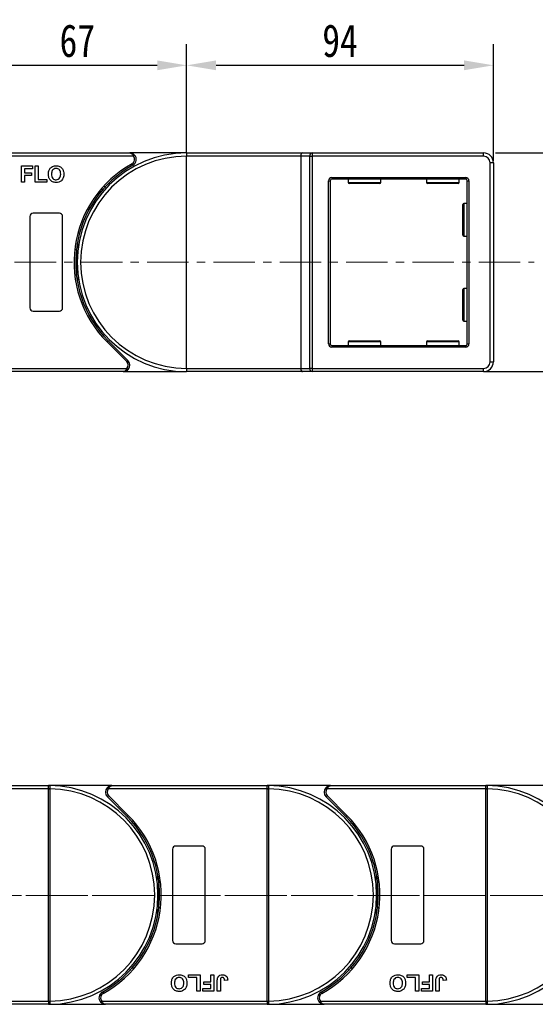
# Model space of a CAD drawing. Header units: millimetres. Extents: x 4016 to 5477, y 50 to 1083.
# Tile 18 of 42: x 4686 to 4844, y 469 to 771. Entities that reach past the tile are written whole.
import ezdxf

# ---------------------------------------------------------------- set-up
doc = ezdxf.new("R2010")
doc.units = ezdxf.units.MM
doc.linetypes.add('CENTERX2', pattern=[20.32, 12.7, -2.54, 2.54, -2.54])
doc.styles.get("Standard").update_dxf_attribs({"font": '仿宋_GB2312.ttf', "width": 0.8})
doc.dimstyles.new('副本 ISO-45.1', dxfattribs={"dimtxt": 10, "dimasz": 9, "dimexe": 6.5, "dimexo": 0.625, "dimgap": 2.5, "dimtad": 1, "dimdsep": 46, "dimtxsty": 'Standard', "dimcen": 2.5, "dimadec": 0, "dimazin": 0, "dimtfac": 1, "dimtmove": 0, "dimatfit": 3, "dimfxl": 0, "dimarcsym": 0})

# ---------------------------------------------------------------- blocks, each defined once
blk = doc.blocks.new('*D1777')
at = {"color": 0, "lineweight": -2}
for p, q in [((4831.58, 730.12), (4957.29, 730.12)), ((4950.79, 672.12), (4950.79, 721.12)), ((4828.58, 663.12), (4957.29, 663.12))]:
    blk.add_line(p, q, dxfattribs=at)
at = {"color": 0, "lineweight": 9}
for points in [[(4949.29, 721.12), (4952.29, 721.12), (4950.79, 730.12)], [(4949.29, 672.12), (4952.29, 672.12), (4950.79, 663.12)]]:
    blk.add_solid(points, dxfattribs=at)
at = {"layer": 'Defpoints', "color": 0, "lineweight": 9}
for p in [(4830.96, 730.12), (4950.79, 730.12), (4827.96, 663.12)]:
    blk.add_point(p, dxfattribs=at)
at = {"color": 0, "lineweight": 9, "insert": (4943.29, 696.62), "char_height": 10, "attachment_point": 5, "rotation": 90}
blk.add_mtext('67', dxfattribs=at)
blk = doc.blocks.new('*D1781')
at = {"color": 0, "lineweight": -2}
for p, q in [((4736.96, 730.24), (4736.96, 763.46)), ((4830.96, 727.74), (4830.96, 763.46)), ((4745.96, 756.96), (4821.96, 756.96))]:
    blk.add_line(p, q, dxfattribs=at)
at = {"color": 0, "lineweight": 9}
for points in [[(4745.96, 758.46), (4745.96, 755.46), (4736.96, 756.96)], [(4821.96, 758.46), (4821.96, 755.46), (4830.96, 756.96)]]:
    blk.add_solid(points, dxfattribs=at)
at = {"layer": 'Defpoints', "color": 0, "lineweight": 9}
for p in [(4830.96, 756.96), (4736.96, 729.62), (4830.96, 727.12)]:
    blk.add_point(p, dxfattribs=at)
at = {"color": 0, "lineweight": 9, "insert": (4783.96, 764.46), "char_height": 10, "attachment_point": 5}
blk.add_mtext('94', dxfattribs=at)
blk = doc.blocks.new('*D1782')
at = {"color": 0, "lineweight": -2}
for p, q in [((4669.96, 729.89), (4669.96, 763.46)), ((4736.96, 730.24), (4736.96, 763.46)), ((4678.96, 756.96), (4727.96, 756.96))]:
    blk.add_line(p, q, dxfattribs=at)
at = {"color": 0, "lineweight": 9}
for points in [[(4678.96, 758.46), (4678.96, 755.46), (4669.96, 756.96)], [(4727.96, 758.46), (4727.96, 755.46), (4736.96, 756.96)]]:
    blk.add_solid(points, dxfattribs=at)
at = {"layer": 'Defpoints', "color": 0, "lineweight": 9}
for p in [(4736.96, 756.96), (4669.96, 729.26), (4736.96, 729.62)]:
    blk.add_point(p, dxfattribs=at)
at = {"color": 0, "lineweight": 9, "insert": (4703.46, 764.46), "char_height": 10, "attachment_point": 5}
blk.add_mtext('67', dxfattribs=at)

msp = doc.modelspace()

# ---------------------------------------------------------------- linework, layer by layer
at = {"color": 7, "linetype": 'Continuous', "lineweight": 25}
for p, q in [((4669.956, 730.117), (4719.527, 730.117)), ((4736.956, 730.117), (4719.527, 730.117)), ((4736.956, 730.117), (4736.956, 729.117)), ((4736.956, 730.117), (4772.415, 730.117)), ((4772.415, 730.117), (4775.415, 730.117)), ((4775.415, 730.117), (4775.415, 729.117)), ((4775.415, 730.117), (4827.956, 730.117)), ((4827.956, 729.117), (4827.956, 730.117)), ((4720.645, 729.117), (4669.956, 729.117)), ((4736.956, 664.117), (4736.956, 729.117)), ((4771.956, 729.117), (4736.956, 729.117)), ((4771.956, 729.117), (4771.956, 664.117)), ((4774.656, 729.117), (4771.956, 729.117)), ((4774.656, 664.117), (4774.656, 729.117)), ((4774.656, 729.117), (4775.415, 729.117)), ((4827.956, 729.117), (4775.415, 729.117)), ((4775.415, 729.117), (4775.415, 664.117)), ((4829.956, 666.117), (4829.956, 727.117)), ((4830.956, 727.117), (4829.956, 727.117)), ((4830.956, 727.117), (4830.956, 666.117)), ((4686.314, 721.117), (4686.314, 726.117)), ((4686.314, 726.117), (4689.712, 726.117)), ((4689.712, 725.284), (4687.276, 725.284)), ((4687.276, 725.284), (4687.276, 724.066)), ((4687.276, 724.066), (4689.391, 724.066)), ((4689.391, 724.066), (4689.391, 723.232)), ((4689.712, 726.117), (4689.712, 725.284)), ((4690.545, 721.117), (4690.545, 726.117)), ((4690.545, 726.117), (4691.507, 726.117)), ((4691.507, 726.117), (4691.507, 721.95)), ((4687.276, 721.117), (4686.314, 721.117)), ((4687.276, 723.232), (4687.276, 721.117)), ((4689.391, 723.232), (4687.276, 723.232)), ((4694.071, 721.117), (4690.545, 721.117)), ((4691.507, 721.95), (4694.071, 721.95)), ((4694.071, 721.95), (4694.071, 721.117)), ((4780.456, 671.617), (4780.456, 721.617)), ((4780.456, 721.617), (4780.956, 721.617)), ((4780.956, 721.617), (4780.956, 671.617)), ((4781.456, 722.617), (4781.456, 722.117)), ((4781.456, 722.617), (4822.456, 722.617)), ((4822.456, 722.117), (4781.456, 722.117)), ((4786.456, 722.117), (4786.456, 721.017)), ((4796.456, 721.017), (4796.456, 722.117)), ((4810.456, 722.117), (4810.456, 721.017)), ((4820.456, 721.017), (4820.456, 722.117)), ((4822.456, 722.617), (4822.456, 722.117)), ((4822.956, 721.617), (4823.456, 721.617)), ((4822.956, 671.617), (4822.956, 721.617)), ((4823.456, 721.617), (4823.456, 671.617)), ((4711.502, 718.937), (4711.096, 718.91)), ((4796.156, 720.717), (4786.756, 720.717)), ((4820.156, 720.717), (4810.756, 720.717)), ((4821.556, 709.617), (4821.556, 714.317)), ((4822.956, 714.617), (4821.856, 714.617)), ((4688.956, 710.617), (4688.956, 682.617)), ((4697.956, 711.617), (4689.956, 711.617)), ((4698.956, 682.617), (4698.956, 710.617)), ((4821.556, 704.917), (4821.556, 709.617)), ((4821.856, 704.617), (4822.956, 704.617)), ((4821.556, 683.617), (4821.556, 688.317)), ((4822.956, 688.617), (4821.856, 688.617)), ((4821.556, 678.917), (4821.556, 683.617)), ((4689.956, 681.617), (4697.956, 681.617)), ((4821.856, 678.617), (4822.956, 678.617)), ((4718.604, 666.178), (4712.56, 672.222)), ((4712.914, 672.575), (4718.958, 666.531)), ((4780.456, 671.617), (4780.956, 671.617)), ((4781.456, 671.117), (4781.456, 670.617)), ((4781.456, 671.117), (4822.456, 671.117)), ((4822.456, 670.617), (4781.456, 670.617)), ((4786.456, 672.217), (4786.456, 671.117)), ((4786.756, 672.517), (4796.156, 672.517)), ((4796.456, 671.117), (4796.456, 672.217)), ((4810.456, 672.217), (4810.456, 671.117)), ((4810.756, 672.517), (4820.156, 672.517)), ((4820.456, 671.117), (4820.456, 672.217)), ((4822.456, 671.117), (4822.456, 670.617)), ((4822.956, 671.617), (4823.456, 671.617)), ((4669.956, 664.117), (4718.662, 664.117)), ((4736.956, 664.117), (4736.956, 663.117)), ((4736.956, 664.117), (4771.956, 664.117)), ((4771.956, 664.117), (4774.656, 664.117)), ((4775.415, 664.117), (4774.656, 664.117)), ((4775.415, 664.117), (4775.415, 663.117)), ((4775.415, 664.117), (4827.956, 664.117)), ((4827.956, 663.117), (4827.956, 664.117)), ((4829.956, 666.117), (4830.956, 666.117)), ((4717.544, 663.117), (4669.956, 663.117)), ((4717.544, 663.117), (4736.956, 663.117)), ((4772.415, 663.117), (4736.956, 663.117)), ((4775.415, 663.117), (4772.415, 663.117)), ((4827.956, 663.117), (4775.415, 663.117)), ((4694.668, 535.282), (4645.962, 535.282)), ((4647.08, 536.282), (4694.668, 536.282)), ((4694.668, 536.162), (4694.668, 536.282)), ((4714.08, 536.282), (4694.668, 536.282)), ((4694.668, 535.282), (4694.668, 536.162)), ((4694.668, 535.28), (4694.668, 535.282)), ((4694.668, 535.28), (4695.018, 535.28)), ((4694.668, 470.284), (4694.668, 535.28)), ((4695.018, 535.283), (4695.018, 535.28)), ((4695.018, 535.28), (4695.018, 470.284)), ((4761.668, 535.282), (4712.962, 535.282)), ((4714.08, 536.282), (4761.668, 536.282)), ((4781.08, 536.282), (4761.668, 536.282)), ((4761.668, 536.162), (4761.668, 536.282)), ((4761.668, 535.282), (4761.668, 536.162)), ((4761.668, 535.28), (4761.668, 535.282)), ((4761.668, 535.28), (4762.018, 535.28)), ((4761.668, 470.284), (4761.668, 535.28)), ((4762.018, 535.283), (4762.018, 535.28)), ((4762.018, 535.28), (4762.018, 470.284)), ((4828.668, 535.282), (4779.962, 535.282)), ((4781.08, 536.282), (4828.668, 536.282)), ((4828.668, 536.162), (4828.668, 536.282)), ((4848.08, 536.282), (4828.668, 536.282)), ((4828.668, 535.282), (4828.668, 536.162)), ((4828.668, 535.28), (4828.668, 535.282)), ((4828.668, 535.28), (4829.018, 535.28)), ((4828.668, 470.284), (4828.668, 535.28)), ((4829.018, 535.283), (4829.018, 535.28)), ((4829.018, 535.28), (4829.018, 470.284)), ((4718.71, 526.824), (4712.666, 532.868)), ((4713.019, 533.221), (4719.063, 527.177)), ((4785.71, 526.824), (4779.666, 532.868)), ((4780.019, 533.221), (4786.063, 527.177)), ((4732.668, 516.782), (4732.668, 488.782)), ((4741.668, 517.782), (4733.668, 517.782)), ((4742.668, 488.782), (4742.668, 516.782)), ((4799.668, 516.782), (4799.668, 488.782)), ((4808.668, 517.782), (4800.668, 517.782)), ((4809.668, 488.782), (4809.668, 516.782)), ((4733.668, 487.782), (4741.668, 487.782)), ((4800.668, 487.782), (4808.668, 487.782)), ((4720.121, 480.462), (4720.527, 480.489)), ((4787.121, 480.462), (4787.527, 480.489)), ((4737.553, 478.282), (4741.078, 478.282)), ((4737.553, 477.449), (4737.553, 478.282)), ((4740.117, 477.449), (4737.553, 477.449)), ((4740.117, 473.282), (4740.117, 477.449)), ((4741.078, 478.282), (4741.078, 473.282)), ((4744.348, 476.167), (4744.348, 478.282)), ((4744.348, 478.282), (4745.309, 478.282)), ((4745.309, 478.282), (4745.309, 473.282)), ((4749.54, 476.68), (4748.578, 476.615)), ((4804.553, 477.449), (4804.553, 478.282)), ((4804.553, 478.282), (4808.078, 478.282)), ((4807.117, 477.449), (4804.553, 477.449)), ((4807.117, 473.282), (4807.117, 477.449)), ((4808.078, 478.282), (4808.078, 473.282)), ((4811.348, 476.167), (4811.348, 478.282)), ((4811.348, 478.282), (4812.309, 478.282)), ((4812.309, 478.282), (4812.309, 473.282)), ((4816.54, 476.68), (4815.578, 476.615)), ((4741.912, 474.115), (4744.348, 474.115)), ((4741.912, 473.282), (4741.912, 474.115)), ((4742.232, 475.333), (4742.232, 476.167)), ((4742.232, 476.167), (4744.348, 476.167)), ((4744.348, 475.333), (4742.232, 475.333)), ((4744.348, 474.115), (4744.348, 475.333)), ((4746.335, 473.282), (4746.335, 476.434)), ((4747.296, 476.518), (4747.296, 473.282)), ((4808.912, 473.282), (4808.912, 474.115)), ((4808.912, 474.115), (4811.348, 474.115)), ((4809.232, 475.333), (4809.232, 476.167)), ((4809.232, 476.167), (4811.348, 476.167)), ((4811.348, 475.333), (4809.232, 475.333)), ((4811.348, 474.115), (4811.348, 475.333)), ((4813.335, 473.282), (4813.335, 476.434)), ((4814.296, 476.518), (4814.296, 473.282)), ((4741.078, 473.282), (4740.117, 473.282)), ((4745.309, 473.282), (4741.912, 473.282)), ((4747.296, 473.282), (4746.335, 473.282)), ((4808.078, 473.282), (4807.117, 473.282)), ((4812.309, 473.282), (4808.912, 473.282)), ((4814.296, 473.282), (4813.335, 473.282)), ((4643.979, 470.282), (4694.668, 470.282)), ((4694.668, 469.282), (4645.097, 469.282)), ((4694.668, 470.282), (4694.668, 470.284)), ((4694.668, 470.284), (4695.018, 470.284)), ((4694.668, 470.282), (4694.668, 469.402)), ((4694.668, 469.402), (4694.668, 469.282)), ((4694.668, 469.282), (4712.097, 469.282)), ((4695.018, 470.284), (4695.018, 470.281)), ((4710.979, 470.282), (4761.668, 470.282)), ((4761.668, 469.282), (4712.097, 469.282)), ((4761.668, 470.282), (4761.668, 470.284)), ((4761.668, 470.284), (4762.018, 470.284)), ((4761.668, 470.282), (4761.668, 469.402)), ((4761.668, 469.402), (4761.668, 469.282)), ((4761.668, 469.282), (4779.097, 469.282)), ((4762.018, 470.284), (4762.018, 470.281)), ((4777.979, 470.282), (4828.668, 470.282)), ((4828.668, 469.282), (4779.097, 469.282)), ((4828.668, 470.282), (4828.668, 470.284)), ((4828.668, 470.284), (4829.018, 470.284)), ((4828.668, 470.282), (4828.668, 469.402)), ((4828.668, 469.402), (4828.668, 469.282)), ((4828.668, 469.282), (4846.097, 469.282)), ((4829.018, 470.284), (4829.018, 470.281))]:
    msp.add_line(p, q, dxfattribs=at)
at = {"color": 8, "linetype": 'Continuous', "lineweight": 25}
for p, q in [((4786.456, 721.017), (4796.456, 721.017)), ((4810.456, 721.017), (4820.456, 721.017)), ((4821.856, 714.617), (4821.856, 709.617)), ((4821.856, 709.617), (4821.856, 704.617)), ((4821.856, 688.617), (4821.856, 683.617)), ((4821.856, 683.617), (4821.856, 678.617)), ((4796.456, 672.217), (4786.456, 672.217)), ((4820.456, 672.217), (4810.456, 672.217))]:
    msp.add_line(p, q, dxfattribs=at)
at = {"color": 1, "linetype": 'CENTERX2', "lineweight": 13}
for p, q in [((4602.956, 696.617), (4843.484, 696.617)), ((4627.986, 502.636), (4975.961, 502.636)), ((5335.377, 502.636), (4629.565, 502.636))]:
    msp.add_line(p, q, dxfattribs=at)
at = {"color": 7, "linetype": 'Continuous', "lineweight": 25, "flags": 128}
for points in [[(4721.018, 729.45), (4721.011, 729.444), (4720.989, 729.425), (4720.955, 729.394), (4720.909, 729.353), (4720.852, 729.302), (4720.788, 729.245), (4720.718, 729.182), (4720.645, 729.117)], [(4720.495, 726.367), (4720.491, 726.375), (4720.477, 726.4), (4720.455, 726.441), (4720.424, 726.495), (4720.388, 726.562), (4720.346, 726.637), (4720.3, 726.719), (4720.253, 726.805)], [(4703.456, 702.427), (4703.674, 700.984), (4703.707, 700.717)], [(4703.707, 692.517), (4703.674, 692.251), (4703.456, 690.808)], [(4712.914, 672.575), (4712.907, 672.569), (4712.887, 672.549), (4712.854, 672.516), (4712.81, 672.472), (4712.757, 672.418), (4712.696, 672.357), (4712.629, 672.291), (4712.56, 672.222)], [(4718.604, 666.178), (4718.673, 666.247), (4718.74, 666.313), (4718.801, 666.374), (4718.854, 666.428), (4718.898, 666.472), (4718.931, 666.504), (4718.951, 666.524), (4718.958, 666.531)], [(4718.662, 664.117), (4718.735, 664.052), (4718.804, 663.99), (4718.869, 663.932), (4718.925, 663.881), (4718.972, 663.84), (4719.006, 663.809), (4719.027, 663.79), (4719.035, 663.784)], [(4712.962, 535.282), (4712.889, 535.347), (4712.819, 535.41), (4712.755, 535.467), (4712.698, 535.518), (4712.652, 535.559), (4712.617, 535.59), (4712.596, 535.609), (4712.589, 535.615)], [(4779.962, 535.282), (4779.889, 535.347), (4779.819, 535.41), (4779.755, 535.467), (4779.698, 535.518), (4779.652, 535.559), (4779.617, 535.59), (4779.596, 535.609), (4779.589, 535.615)], [(4713.019, 533.221), (4712.95, 533.152), (4712.884, 533.086), (4712.823, 533.025), (4712.769, 532.971), (4712.725, 532.927), (4712.693, 532.895), (4712.672, 532.875), (4712.666, 532.868)], [(4780.019, 533.221), (4779.95, 533.152), (4779.884, 533.086), (4779.823, 533.025), (4779.769, 532.971), (4779.725, 532.927), (4779.692, 532.895), (4779.672, 532.875), (4779.666, 532.868)], [(4718.71, 526.824), (4718.717, 526.831), (4718.737, 526.851), (4718.769, 526.883), (4718.813, 526.927), (4718.867, 526.981), (4718.928, 527.042), (4718.994, 527.108), (4719.063, 527.177)], [(4785.71, 526.824), (4785.717, 526.831), (4785.737, 526.851), (4785.769, 526.883), (4785.813, 526.927), (4785.867, 526.981), (4785.928, 527.042), (4785.994, 527.108), (4786.063, 527.177)], [(4727.916, 506.882), (4727.95, 507.149), (4728.168, 508.592)], [(4794.916, 506.882), (4794.95, 507.149), (4795.168, 508.592)], [(4728.168, 496.973), (4727.95, 498.416), (4727.916, 498.682)], [(4795.168, 496.973), (4794.95, 498.416), (4794.916, 498.682)], [(4711.128, 473.032), (4711.133, 473.024), (4711.147, 472.999), (4711.169, 472.958), (4711.199, 472.904), (4711.236, 472.838), (4711.278, 472.762), (4711.323, 472.68), (4711.37, 472.595)], [(4778.128, 473.032), (4778.133, 473.024), (4778.147, 472.999), (4778.169, 472.958), (4778.199, 472.904), (4778.236, 472.838), (4778.278, 472.762), (4778.323, 472.68), (4778.37, 472.595)], [(4710.606, 469.949), (4710.613, 469.955), (4710.634, 469.974), (4710.669, 470.005), (4710.715, 470.046), (4710.771, 470.097), (4710.836, 470.155), (4710.906, 470.217), (4710.979, 470.282)], [(4777.606, 469.949), (4777.613, 469.955), (4777.634, 469.974), (4777.669, 470.005), (4777.715, 470.046), (4777.771, 470.097), (4777.836, 470.155), (4777.906, 470.217), (4777.979, 470.282)]]:
    msp.add_lwpolyline(points, dxfattribs=at)
at = {"color": 7, "linetype": 'Continuous', "lineweight": 25}
for centre, radius, start, end in [((4736.956, 696.617), 33.5, 90, 270), ((4775.555, 729.223), 0.905, 98.86503, 186.71961), ((4827.956, 727.117), 3, 0, 90), ((4736.956, 696.617), 32.5, 90, 270), ((4719.527, 728.117), 1.5, 298.95502, 41.81031), ((4719.527, 728.117), 2, 298.95502, 41.81031), ((4827.956, 727.117), 2, 0, 90), ((4736.956, 696.617), 34.5, 118.95502, 225), ((4736.956, 696.617), 34, 118.95502, 225), ((4781.456, 721.617), 1, 90, 180), ((4781.456, 721.617), 0.5, 90, 180), ((4786.756, 721.017), 0.3, 180, 270), ((4796.156, 721.017), 0.3, 270, 0), ((4810.756, 721.017), 0.3, 180, 270), ((4820.156, 721.017), 0.3, 270, 0), ((4822.456, 721.617), 1, 0, 90), ((4822.456, 721.617), 0.5, 0, 90), ((4821.856, 714.317), 0.3, 90, 180), ((4689.956, 710.617), 1, 90, 180), ((4697.956, 710.617), 1, 0, 90), ((4821.856, 704.917), 0.3, 180, 270), ((4669.956, 696.617), 33.5, 352.96973, 7.03027), ((4821.856, 688.317), 0.3, 90, 180), ((4689.956, 682.617), 1, 180, 270), ((4697.956, 682.617), 1, 270, 0), ((4821.856, 678.917), 0.3, 180, 270), ((4781.456, 671.617), 1, 180, 270), ((4781.456, 671.617), 0.5, 180, 270), ((4786.756, 672.217), 0.3, 90, 180), ((4796.156, 672.217), 0.3, 0, 90), ((4810.756, 672.217), 0.3, 90, 180), ((4820.156, 672.217), 0.3, 0, 90), ((4822.456, 671.617), 1, 270, 0), ((4822.456, 671.617), 0.5, 270, 0), ((4717.544, 665.117), 1.5, 318.18969, 45), ((4717.544, 665.117), 2, 318.18969, 45), ((4775.555, 664.011), 0.905, 173.28051, 261.13476), ((4827.956, 666.117), 2, 270, 0), ((4827.956, 666.117), 3, 270, 0), ((4694.905, 535.986), 0.295, 90.53291, 143.36526), ((4694.929, 505.5), 29.784, 89.82921, 90.50254), ((4694.668, 502.782), 33.5, 270.40019, 89.59981), ((4694.668, 502.782), 32.5, 270.61704, 89.38296), ((4714.08, 534.282), 2, 138.18969, 225), ((4714.08, 534.282), 1.5, 138.18969, 225), ((4761.905, 535.986), 0.295, 90.53367, 143.3645), ((4761.929, 505.499), 29.784, 89.82921, 90.50253), ((4761.668, 502.782), 33.5, 270.40019, 89.59981), ((4761.668, 502.782), 32.5, 270.61704, 89.38296), ((4781.08, 534.282), 2, 138.18969, 225), ((4781.08, 534.282), 1.5, 138.18969, 225), ((4828.905, 535.986), 0.295, 90.53248, 143.36274), ((4828.929, 505.497), 29.786, 89.82922, 90.50251), ((4828.668, 502.782), 33.5, 270.40019, 89.59981), ((4828.668, 502.782), 32.5, 270.61704, 89.38296), ((4694.668, 502.782), 34, 298.95502, 45), ((4694.668, 502.782), 34.5, 298.95502, 45), ((4761.668, 502.782), 34, 298.95502, 45), ((4761.668, 502.782), 34.5, 298.95502, 45), ((4733.668, 516.782), 1, 90, 180), ((4741.668, 516.782), 1, 0, 90), ((4800.668, 516.782), 1, 90, 180), ((4808.668, 516.782), 1, 0, 90), ((4761.668, 502.782), 33.5, 172.96973, 187.03027), ((4828.668, 502.782), 33.5, 172.96973, 187.03027), ((4733.668, 488.782), 1, 180, 270), ((4741.668, 488.782), 1, 270, 0), ((4800.668, 488.782), 1, 180, 270), ((4808.668, 488.782), 1, 270, 0), ((4712.097, 471.282), 2, 118.95502, 221.81031), ((4712.097, 471.282), 1.5, 118.95502, 221.81031), ((4779.097, 471.282), 2, 118.95502, 221.81031), ((4779.097, 471.282), 1.5, 118.95502, 221.81031), ((4694.93, 500.412), 30.131, 269.50135, 270.16691), ((4694.905, 469.578), 0.295, 216.64275, 269.45909), ((4761.93, 500.413), 30.132, 269.50135, 270.16691), ((4761.905, 469.578), 0.295, 216.64351, 269.45833), ((4828.93, 500.414), 30.133, 269.50137, 270.16689), ((4828.905, 469.578), 0.295, 216.64527, 269.45951)]:
    msp.add_arc(centre, radius, start, end, dxfattribs=at)
for centre, start_param, end_param in [((4772.415, 729.117), 0, 1.5707963), ((4772.415, 664.117), 1.5707963, 3.1415927)]:
    msp.add_ellipse(centre, major_axis=(0, 1), ratio=0.4599349, start_param=start_param, end_param=end_param, dxfattribs=at)
for points, knots in [([(4719.527, 730.117), (4719.529, 730.117), (4719.531, 730.117), (4719.537, 730.117), (4719.545, 730.117), (4719.56, 730.116), (4719.582, 730.115), (4719.609, 730.113), (4719.654, 730.107), (4719.733, 730.091), (4719.899, 730.034), (4720.054, 729.934), (4720.261, 729.745), (4720.452, 729.51), (4720.587, 729.236), (4720.645, 729.117)], [0, 0, 0, 0, 0.0040804, 0.0053122, 0.0138339, 0.0235017, 0.0399459, 0.0679582, 0.0859116, 0.1471875, 0.2568386, 0.4847193, 0.5266997, 0.7953696, 1, 1, 1, 1]), ([(4719.527, 730.117), (4719.53, 730.117), (4719.541, 730.117), (4719.579, 730.117), (4719.624, 730.115), (4719.882, 730.098), (4720.278, 730.002), (4720.732, 729.739), (4720.939, 729.53), (4721.018, 729.45)], [0, 0, 0, 0, 0.0050901, 0.0203671, 0.0708098, 0.089087, 0.5003099, 0.8092244, 1, 1, 1, 1]), ([(4694.584, 723.587), (4694.591, 723.831), (4694.603, 724.266), (4694.745, 724.677), (4694.807, 724.858)], [0, 0, 0, 0, 0.5601711, 1, 1, 1, 1]), ([(4694.807, 724.858), (4694.955, 725.124), (4695.219, 725.599), (4695.688, 725.867), (4695.895, 725.985)], [0, 0, 0, 0, 0.5599558, 1, 1, 1, 1]), ([(4696.961, 725.348), (4696.723, 725.32), (4696.248, 725.266), (4695.613, 724.616), (4695.571, 723.998), (4695.545, 723.62)], [0, 0, 0, 0, 0.2802769, 0.5598771, 1, 1, 1, 1]), ([(4695.895, 725.985), (4696.086, 726.05), (4696.429, 726.166), (4696.79, 726.177), (4696.948, 726.181)], [0, 0, 0, 0, 0.5595652, 1, 1, 1, 1]), ([(4696.948, 726.181), (4697.321, 726.146), (4698.065, 726.075), (4698.892, 725.368), (4699.28, 724.483), (4699.312, 723.901), (4699.327, 723.61)], [0, 0, 0, 0, 0.2798306, 0.5586697, 0.7790054, 1, 1, 1, 1]), ([(4698.366, 723.634), (4698.356, 723.869), (4698.335, 724.338), (4698.033, 724.945), (4697.516, 725.301), (4697.146, 725.332), (4696.961, 725.348)], [0, 0, 0, 0, 0.28108735, 0.56001213, 0.77969015, 1, 1, 1, 1]), ([(4696.963, 721.053), (4696.593, 721.087), (4695.855, 721.153), (4695.026, 721.845), (4694.632, 722.72), (4694.6, 723.298), (4694.584, 723.587)], [0, 0, 0, 0, 0.2799425, 0.5587041, 0.7790448, 1, 1, 1, 1]), ([(4695.545, 723.62), (4695.557, 723.383), (4695.58, 722.912), (4695.893, 722.309), (4696.403, 721.942), (4696.775, 721.905), (4696.961, 721.886)], [0, 0, 0, 0, 0.2810202, 0.5601171, 0.7799401, 1, 1, 1, 1]), ([(4696.961, 721.886), (4697.198, 721.917), (4697.673, 721.978), (4698.296, 722.639), (4698.339, 723.257), (4698.366, 723.634)], [0, 0, 0, 0, 0.2799911, 0.5597685, 1, 1, 1, 1]), ([(4699.327, 723.61), (4699.303, 723.24), (4699.254, 722.503), (4698.671, 721.607), (4697.832, 721.116), (4697.253, 721.074), (4696.963, 721.053)], [0, 0, 0, 0, 0.2805513, 0.5594882, 0.7794337, 1, 1, 1, 1]), ([(4712.097, 719.47), (4712.039, 719.533), (4711.924, 719.66), (4711.884, 719.815), (4711.864, 719.893)], [0, 0, 0, 0, 0.5004171, 1, 1, 1, 1]), ([(4718.662, 664.117), (4718.604, 663.999), (4718.469, 663.724), (4718.278, 663.489), (4718.07, 663.3), (4717.916, 663.2), (4717.75, 663.143), (4717.67, 663.127), (4717.625, 663.121), (4717.599, 663.119), (4717.576, 663.118), (4717.562, 663.117), (4717.554, 663.117), (4717.548, 663.117), (4717.546, 663.117), (4717.544, 663.117)], [0, 0, 0, 0, 0.2046287, 0.4732993, 0.5152792, 0.7431588, 0.85281, 0.9140871, 0.9320406, 0.9600529, 0.9764958, 0.9861649, 0.9946866, 0.995917, 1, 1, 1, 1]), ([(4717.544, 663.117), (4717.547, 663.117), (4717.558, 663.117), (4717.596, 663.117), (4717.641, 663.119), (4717.899, 663.136), (4718.295, 663.232), (4718.749, 663.495), (4718.956, 663.704), (4719.035, 663.784)], [0, 0, 0, 0, 0.0050921, 0.0203671, 0.0708099, 0.089089, 0.5003133, 0.8092285, 1, 1, 1, 1]), ([(4694.668, 536.282), (4694.669, 536.282), (4694.738, 536.282), (4694.822, 536.282), (4694.89, 536.281), (4694.902, 536.281)], [0, 0, 0, 0, 0.0121202, 0.8256547, 1, 1, 1, 1]), ([(4694.902, 536.281), (4694.914, 536.28), (4694.949, 536.276), (4694.986, 536.226), (4695.011, 536.092), (4695.019, 535.863), (4695.019, 535.579), (4695.018, 535.376), (4695.018, 535.283)], [0, 0, 0, 0, 0.07344611, 0.22448771, 0.4109964, 0.61353743, 0.82374247, 1, 1, 1, 1]), ([(4714.08, 536.282), (4714.077, 536.282), (4714.066, 536.282), (4714.028, 536.282), (4713.983, 536.28), (4713.725, 536.263), (4713.328, 536.167), (4712.875, 535.904), (4712.668, 535.695), (4712.589, 535.615)], [0, 0, 0, 0, 0.0050921, 0.020369, 0.0708117, 0.0890893, 0.5003128, 0.8092256, 1, 1, 1, 1]), ([(4712.962, 535.282), (4713.02, 535.401), (4713.155, 535.675), (4713.346, 535.91), (4713.553, 536.099), (4713.708, 536.199), (4713.874, 536.256), (4713.953, 536.272), (4713.998, 536.278), (4714.025, 536.28), (4714.047, 536.281), (4714.062, 536.282), (4714.07, 536.282), (4714.076, 536.282), (4714.078, 536.282), (4714.08, 536.282)], [0, 0, 0, 0, 0.2046308, 0.47329766, 0.51528126, 0.7431587, 0.85281005, 0.91408749, 0.93204093, 0.96005281, 0.97649587, 0.98616495, 0.99468657, 0.99591705, 1, 1, 1, 1]), ([(4761.668, 536.282), (4761.669, 536.282), (4761.738, 536.282), (4761.822, 536.282), (4761.89, 536.281), (4761.902, 536.281)], [0, 0, 0, 0, 0.0121202, 0.8256547, 1, 1, 1, 1]), ([(4761.902, 536.281), (4761.914, 536.28), (4761.949, 536.276), (4761.986, 536.226), (4762.011, 536.092), (4762.019, 535.863), (4762.019, 535.579), (4762.018, 535.376), (4762.018, 535.283)], [0, 0, 0, 0, 0.0734461, 0.2244881, 0.4109965, 0.6135376, 0.8237425, 1, 1, 1, 1]), ([(4781.08, 536.282), (4781.077, 536.282), (4781.066, 536.282), (4781.028, 536.282), (4780.983, 536.28), (4780.725, 536.263), (4780.328, 536.167), (4779.875, 535.904), (4779.668, 535.695), (4779.589, 535.615)], [0, 0, 0, 0, 0.005094, 0.020371, 0.0708136, 0.0890912, 0.5003146, 0.8092272, 1, 1, 1, 1]), ([(4779.962, 535.282), (4780.02, 535.401), (4780.155, 535.675), (4780.346, 535.91), (4780.553, 536.099), (4780.708, 536.199), (4780.874, 536.256), (4780.953, 536.272), (4780.998, 536.278), (4781.025, 536.28), (4781.047, 536.281), (4781.062, 536.282), (4781.07, 536.282), (4781.076, 536.282), (4781.078, 536.282), (4781.08, 536.282)], [0, 0, 0, 0, 0.2046299, 0.4732977, 0.5152802, 0.7431588, 0.8528101, 0.9140862, 0.9320397, 0.9600515, 0.9764959, 0.9861637, 0.9946853, 0.995917, 1, 1, 1, 1]), ([(4828.668, 536.282), (4828.669, 536.282), (4828.738, 536.282), (4828.822, 536.282), (4828.89, 536.281), (4828.902, 536.281)], [0, 0, 0, 0, 0.01214092, 0.82564939, 1, 1, 1, 1]), ([(4828.902, 536.281), (4828.914, 536.28), (4828.949, 536.276), (4828.986, 536.226), (4829.011, 536.092), (4829.019, 535.863), (4829.019, 535.579), (4829.018, 535.376), (4829.018, 535.283)], [0, 0, 0, 0, 0.0734462, 0.2244875, 0.4109956, 0.6135371, 0.8237423, 1, 1, 1, 1]), ([(4732.296, 475.789), (4732.321, 476.159), (4732.37, 476.896), (4732.953, 477.792), (4733.792, 478.283), (4734.371, 478.325), (4734.661, 478.346)], [0, 0, 0, 0, 0.2805524, 0.5594884, 0.7794349, 1, 1, 1, 1]), ([(4734.663, 477.513), (4734.425, 477.482), (4733.95, 477.421), (4733.327, 476.76), (4733.284, 476.143), (4733.258, 475.765)], [0, 0, 0, 0, 0.27998903, 0.55976608, 1, 1, 1, 1]), ([(4734.661, 478.346), (4735.031, 478.313), (4735.769, 478.246), (4736.598, 477.554), (4736.992, 476.679), (4737.024, 476.101), (4737.04, 475.812)], [0, 0, 0, 0, 0.27994283, 0.55870468, 0.77904365, 1, 1, 1, 1]), ([(4736.078, 475.779), (4736.067, 476.016), (4736.044, 476.487), (4735.73, 477.09), (4735.221, 477.457), (4734.849, 477.494), (4734.663, 477.513)], [0, 0, 0, 0, 0.2810204, 0.5601141, 0.7799383, 1, 1, 1, 1]), ([(4746.335, 476.434), (4746.336, 476.614), (4746.338, 476.935), (4746.412, 477.247), (4746.444, 477.385)], [0, 0, 0, 0, 0.5602931, 1, 1, 1, 1]), ([(4746.444, 477.385), (4746.522, 477.551), (4746.679, 477.884), (4747.231, 478.286), (4747.705, 478.323), (4747.995, 478.346)], [0, 0, 0, 0, 0.2801232, 0.5603573, 1, 1, 1, 1]), ([(4747.933, 477.513), (4747.817, 477.505), (4747.643, 477.493), (4747.451, 477.355), (4747.293, 477.043), (4747.295, 476.751), (4747.296, 476.518)], [0, 0, 0, 0, 0.2493995, 0.3744236, 0.4994586, 1, 1, 1, 1]), ([(4748.448, 477.237), (4748.415, 477.284), (4748.347, 477.377), (4748.171, 477.491), (4748.024, 477.505), (4747.933, 477.513)], [0, 0, 0, 0, 0.2806828, 0.5608533, 1, 1, 1, 1]), ([(4747.995, 478.346), (4748.239, 478.328), (4748.725, 478.292), (4749.281, 477.839), (4749.511, 477.249), (4749.53, 476.87), (4749.54, 476.68)], [0, 0, 0, 0, 0.2802475, 0.5584179, 0.7788268, 1, 1, 1, 1]), ([(4748.578, 476.615), (4748.573, 476.736), (4748.563, 476.951), (4748.483, 477.15), (4748.448, 477.237)], [0, 0, 0, 0, 0.5610277, 1, 1, 1, 1]), ([(4799.296, 475.789), (4799.321, 476.159), (4799.37, 476.896), (4799.953, 477.792), (4800.792, 478.283), (4801.371, 478.325), (4801.661, 478.346)], [0, 0, 0, 0, 0.2805513, 0.5594888, 0.7794315, 1, 1, 1, 1]), ([(4801.663, 477.513), (4801.425, 477.482), (4800.95, 477.421), (4800.327, 476.76), (4800.284, 476.143), (4800.258, 475.765)], [0, 0, 0, 0, 0.2799889, 0.5597657, 1, 1, 1, 1]), ([(4801.661, 478.346), (4802.031, 478.313), (4802.769, 478.246), (4803.598, 477.554), (4803.992, 476.679), (4804.024, 476.101), (4804.04, 475.812)], [0, 0, 0, 0, 0.2799414, 0.5587037, 0.7790431, 1, 1, 1, 1]), ([(4803.078, 475.779), (4803.067, 476.016), (4803.044, 476.487), (4802.73, 477.09), (4802.221, 477.457), (4801.849, 477.494), (4801.663, 477.513)], [0, 0, 0, 0, 0.2810215, 0.5601159, 0.7799406, 1, 1, 1, 1]), ([(4813.335, 476.434), (4813.336, 476.614), (4813.338, 476.935), (4813.412, 477.247), (4813.444, 477.385)], [0, 0, 0, 0, 0.56029497, 1, 1, 1, 1]), ([(4813.444, 477.385), (4813.522, 477.551), (4813.679, 477.884), (4814.231, 478.286), (4814.705, 478.323), (4814.995, 478.346)], [0, 0, 0, 0, 0.28012336, 0.56035263, 1, 1, 1, 1]), ([(4814.933, 477.513), (4814.817, 477.505), (4814.643, 477.493), (4814.451, 477.355), (4814.293, 477.043), (4814.295, 476.751), (4814.296, 476.518)], [0, 0, 0, 0, 0.24939104, 0.3744206, 0.49945412, 1, 1, 1, 1]), ([(4815.448, 477.237), (4815.415, 477.284), (4815.347, 477.377), (4815.171, 477.491), (4815.024, 477.505), (4814.933, 477.513)], [0, 0, 0, 0, 0.2806739, 0.5608432, 1, 1, 1, 1]), ([(4814.995, 478.346), (4815.239, 478.328), (4815.725, 478.292), (4816.281, 477.839), (4816.511, 477.249), (4816.53, 476.87), (4816.54, 476.68)], [0, 0, 0, 0, 0.2802455, 0.5584189, 0.7788262, 1, 1, 1, 1]), ([(4815.578, 476.615), (4815.573, 476.736), (4815.563, 476.951), (4815.483, 477.15), (4815.448, 477.237)], [0, 0, 0, 0, 0.5610234, 1, 1, 1, 1]), ([(4734.675, 473.218), (4734.303, 473.253), (4733.559, 473.324), (4732.731, 474.031), (4732.343, 474.916), (4732.312, 475.498), (4732.296, 475.789)], [0, 0, 0, 0, 0.2798304, 0.5586689, 0.7790059, 1, 1, 1, 1]), ([(4733.258, 475.765), (4733.268, 475.53), (4733.288, 475.061), (4733.591, 474.454), (4734.108, 474.098), (4734.478, 474.067), (4734.663, 474.051)], [0, 0, 0, 0, 0.2810837, 0.5600125, 0.7796915, 1, 1, 1, 1]), ([(4734.663, 474.051), (4734.901, 474.079), (4735.376, 474.134), (4736.011, 474.783), (4736.053, 475.401), (4736.078, 475.779)], [0, 0, 0, 0, 0.2802806, 0.559876, 1, 1, 1, 1]), ([(4736.817, 474.541), (4736.669, 474.275), (4736.405, 473.8), (4735.935, 473.532), (4735.729, 473.414)], [0, 0, 0, 0, 0.5599544, 1, 1, 1, 1]), ([(4737.04, 475.812), (4737.033, 475.568), (4737.021, 475.133), (4736.879, 474.722), (4736.817, 474.541)], [0, 0, 0, 0, 0.5601718, 1, 1, 1, 1]), ([(4801.675, 473.218), (4801.303, 473.253), (4800.559, 473.324), (4799.731, 474.031), (4799.343, 474.916), (4799.312, 475.498), (4799.296, 475.789)], [0, 0, 0, 0, 0.2798322, 0.5586691, 0.779006, 1, 1, 1, 1]), ([(4800.258, 475.765), (4800.268, 475.53), (4800.288, 475.061), (4800.591, 474.454), (4801.108, 474.098), (4801.478, 474.067), (4801.663, 474.051)], [0, 0, 0, 0, 0.2810828, 0.5600109, 0.7796893, 1, 1, 1, 1]), ([(4801.663, 474.051), (4801.901, 474.079), (4802.376, 474.134), (4803.011, 474.783), (4803.053, 475.401), (4803.078, 475.779)], [0, 0, 0, 0, 0.2802775, 0.5598769, 1, 1, 1, 1]), ([(4803.817, 474.541), (4803.669, 474.275), (4803.405, 473.8), (4802.935, 473.532), (4802.729, 473.414)], [0, 0, 0, 0, 0.55995103, 1, 1, 1, 1]), ([(4804.04, 475.812), (4804.033, 475.568), (4804.021, 475.133), (4803.879, 474.722), (4803.817, 474.541)], [0, 0, 0, 0, 0.5601711, 1, 1, 1, 1]), ([(4735.729, 473.414), (4735.537, 473.349), (4735.195, 473.233), (4734.834, 473.223), (4734.675, 473.218)], [0, 0, 0, 0, 0.5595658, 1, 1, 1, 1]), ([(4802.729, 473.414), (4802.537, 473.349), (4802.195, 473.233), (4801.834, 473.223), (4801.675, 473.218)], [0, 0, 0, 0, 0.5595668, 1, 1, 1, 1]), ([(4694.902, 469.283), (4694.89, 469.283), (4694.822, 469.282), (4694.738, 469.282), (4694.669, 469.282), (4694.668, 469.282)], [0, 0, 0, 0, 0.1743453, 0.9878798, 1, 1, 1, 1]), ([(4695.018, 470.281), (4695.018, 470.267), (4695.019, 470.141), (4695.02, 469.903), (4695.018, 469.612), (4695.002, 469.4), (4694.97, 469.296), (4694.921, 469.287), (4694.902, 469.283)], [0, 0, 0, 0, 0.0272191, 0.2407827, 0.4543139, 0.6666307, 0.8727611, 1, 1, 1, 1]), ([(4712.097, 469.282), (4712.094, 469.282), (4712.083, 469.282), (4712.045, 469.283), (4711.999, 469.284), (4711.741, 469.301), (4711.345, 469.397), (4710.892, 469.66), (4710.685, 469.869), (4710.606, 469.949)], [0, 0, 0, 0, 0.005092, 0.020369, 0.0708115, 0.0890885, 0.5003105, 0.8092264, 1, 1, 1, 1]), ([(4712.097, 469.282), (4712.095, 469.282), (4712.093, 469.282), (4712.087, 469.282), (4712.079, 469.282), (4712.064, 469.283), (4712.041, 469.284), (4712.015, 469.286), (4711.97, 469.292), (4711.891, 469.308), (4711.725, 469.365), (4711.57, 469.465), (4711.363, 469.654), (4711.171, 469.889), (4711.037, 470.164), (4710.979, 470.282)], [0, 0, 0, 0, 0.004083, 0.0053134, 0.0138352, 0.0235043, 0.0399471, 0.0679595, 0.0859129, 0.1471895, 0.256841, 0.484722, 0.5267015, 0.7953688, 1, 1, 1, 1]), ([(4761.902, 469.283), (4761.89, 469.283), (4761.822, 469.282), (4761.738, 469.282), (4761.669, 469.282), (4761.668, 469.282)], [0, 0, 0, 0, 0.1743453, 0.9878798, 1, 1, 1, 1]), ([(4762.018, 470.281), (4762.018, 470.267), (4762.019, 470.141), (4762.02, 469.903), (4762.018, 469.612), (4762.002, 469.4), (4761.97, 469.296), (4761.921, 469.287), (4761.902, 469.283)], [0, 0, 0, 0, 0.0272191, 0.2407826, 0.4543139, 0.6666305, 0.8727611, 1, 1, 1, 1]), ([(4779.097, 469.282), (4779.094, 469.282), (4779.083, 469.282), (4779.045, 469.283), (4778.999, 469.284), (4778.741, 469.301), (4778.345, 469.397), (4777.892, 469.66), (4777.685, 469.869), (4777.606, 469.949)], [0, 0, 0, 0, 0.00509398, 0.02037097, 0.07081341, 0.08909041, 0.50031223, 0.80922797, 1, 1, 1, 1]), ([(4779.097, 469.282), (4779.095, 469.282), (4779.093, 469.282), (4779.087, 469.282), (4779.079, 469.282), (4779.064, 469.283), (4779.041, 469.284), (4779.015, 469.286), (4778.97, 469.292), (4778.891, 469.308), (4778.725, 469.365), (4778.57, 469.465), (4778.363, 469.654), (4778.171, 469.889), (4778.037, 470.164), (4777.979, 470.282)], [0, 0, 0, 0, 0.00408298, 0.00531471, 0.01383642, 0.02350425, 0.03994833, 0.06796071, 0.08591418, 0.14718946, 0.25684099, 0.48472314, 0.52670142, 0.79536978, 1, 1, 1, 1]), ([(4828.902, 469.283), (4828.89, 469.283), (4828.822, 469.282), (4828.738, 469.282), (4828.669, 469.282), (4828.668, 469.282)], [0, 0, 0, 0, 0.17435061, 0.98785908, 1, 1, 1, 1]), ([(4829.018, 470.281), (4829.018, 470.267), (4829.019, 470.141), (4829.02, 469.903), (4829.018, 469.612), (4829.002, 469.4), (4828.97, 469.296), (4828.921, 469.287), (4828.902, 469.283)], [0, 0, 0, 0, 0.02721917, 0.24078286, 0.45431427, 0.66663084, 0.87276101, 1, 1, 1, 1])]:
    msp.add_open_spline(points, degree=3, knots=knots, dxfattribs=at)
at = {"color": 8, "linetype": 'Continuous', "lineweight": 25}
for points, knots in [([(4711.878, 719.662), (4711.893, 719.624), (4711.922, 719.55), (4711.972, 719.477), (4712.009, 719.448), (4712.011, 719.446)], [0, 0, 0, 0, 0.4927989, 0.9737381, 1, 1, 1, 1]), ([(4719.747, 525.736), (4719.752, 525.746), (4719.776, 525.794), (4719.777, 525.846), (4719.778, 525.888)], [0, 0, 0, 0, 0.19261962, 1, 1, 1, 1]), ([(4786.747, 525.736), (4786.752, 525.746), (4786.776, 525.794), (4786.777, 525.846), (4786.778, 525.888)], [0, 0, 0, 0, 0.19261962, 1, 1, 1, 1]), ([(4719.527, 479.929), (4719.588, 479.867), (4719.666, 479.789), (4719.696, 479.692), (4719.702, 479.672)], [0, 0, 0, 0, 0.78978049, 1, 1, 1, 1]), ([(4786.527, 479.929), (4786.588, 479.867), (4786.666, 479.789), (4786.696, 479.692), (4786.702, 479.672)], [0, 0, 0, 0, 0.7897833, 1, 1, 1, 1]), ([(4786.746, 479.737), (4786.731, 479.775), (4786.702, 479.849), (4786.652, 479.923), (4786.615, 479.951), (4786.613, 479.953)], [0, 0, 0, 0, 0.4927925, 0.9737378, 1, 1, 1, 1])]:
    msp.add_open_spline(points, degree=3, knots=knots, dxfattribs=at)

# ---------------------------------------------------------------- dimensions: what is measured, and where the dimension line sits
at = {"color": 5, "lineweight": 9}
for base, p1, p2, picture, middle in [((4736.956, 756.964), (4669.956, 729.262), (4736.956, 729.617), '*D1782', (4703.456, 764.464)), ((4830.956, 756.964), (4736.956, 729.617), (4830.956, 727.117), '*D1781', (4783.956, 764.464))]:
    dim = msp.add_linear_dim(base=base, p1=p1, p2=p2, dimstyle='副本 ISO-45.1', dxfattribs=at)
    dim.commit()
    dim.dimension.update_dxf_attribs({"geometry": picture, "text_midpoint": middle})
dim = msp.add_linear_dim(base=(4950.788, 730.117), p1=(4827.956, 663.117), p2=(4830.956, 730.117), angle=90, dimstyle='副本 ISO-45.1', dxfattribs=at)
dim.commit()
dim.dimension.update_dxf_attribs({"geometry": '*D1777', "text_midpoint": (4943.288, 696.617)})

doc.saveas('drawing.dxf')
